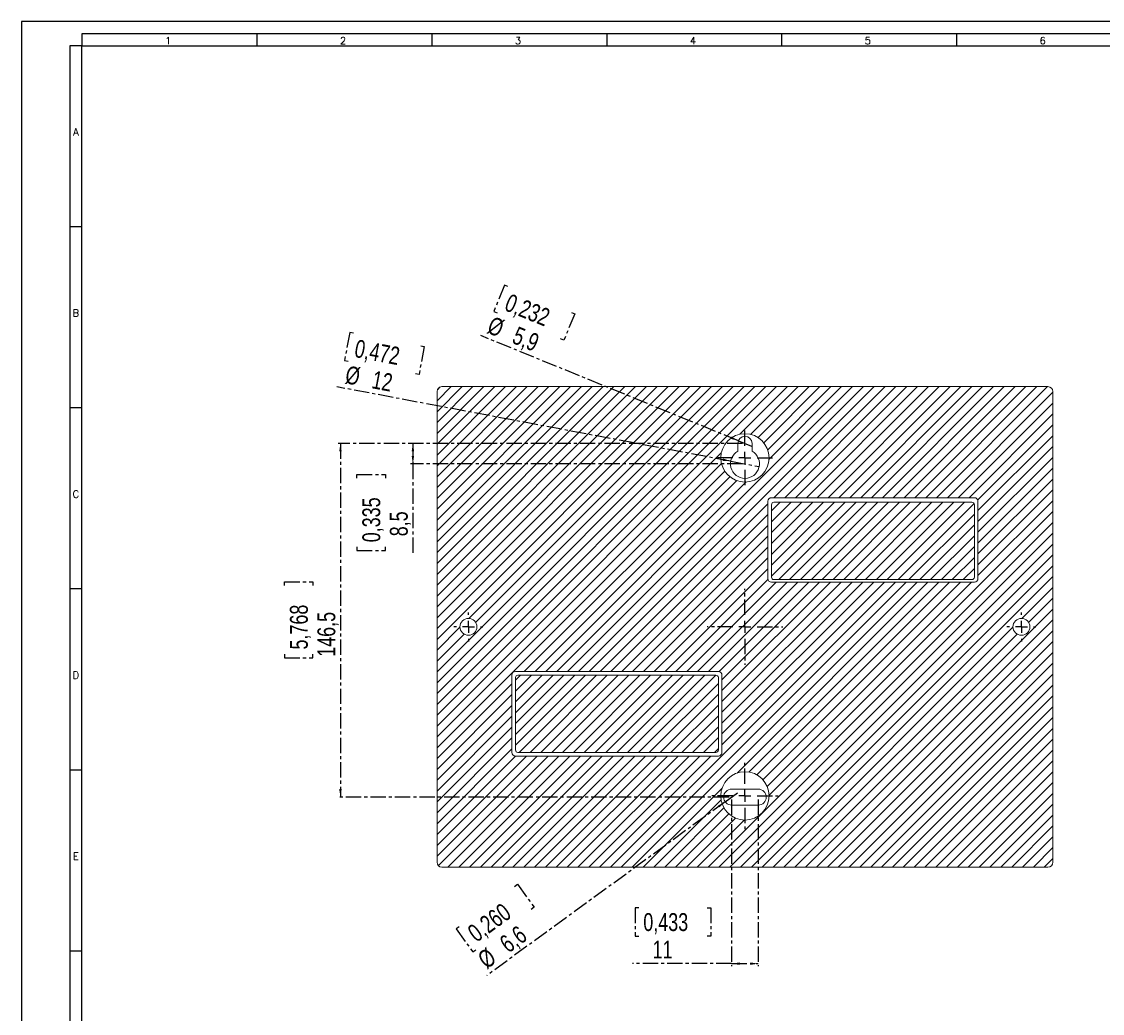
# Model space of a CAD drawing. Header units: millimetres. Extents: x 0 to 1189, y 0 to 841.
# Tile 2 of 7: x 0 to 448, y 430 to 841. Entities that reach past the tile are written whole.
import ezdxf

# ---------------------------------------------------------------- set-up
doc = ezdxf.new("R2010")
doc.units = ezdxf.units.MM
doc.linetypes.add('CENTER', pattern=[10.16, 6.35, -1.27, 1.27, -1.27])
doc.layers.add('CENTRO', color=7, linetype='CENTER')
doc.layers.add('FORMATO', color=7, linetype='Continuous')
doc.styles.add('SLDTEXTSTYLE0', font='ROMANS')
doc.styles.add('SLDTEXTSTYLE3', font='TXT', dxfattribs={"width": 0.75})
doc.dimstyles.new('SLDDIMSTYLE0', dxfattribs={"dimtxt": 7.408333, "dimasz": 3.302, "dimexe": 0, "dimexo": 0.0625, "dimgap": 1.852083, "dimtad": 1, "dimdec": 1, "dimrnd": 1e-09, "dimzin": 12, "dimdsep": 46, "dimtxsty": 'SLDTEXTSTYLE3', "dimsah": 1, "dimcen": 0.09, "dimadec": 0, "dimazin": 3, "dimtfac": 1, "dimtdec": 1, "dimtofl": 0, "dimtmove": 0, "dimatfit": 3, "dimfxl": 1, "dimfrac": 2, "dimtolj": 1, "dimtzin": 12, "dimarcsym": 0})
doc.dimstyles.new('SLDDIMSTYLE1', dxfattribs={"dimtxt": 7.408333, "dimasz": 3.302, "dimexe": 0, "dimexo": 0.0625, "dimgap": 1.852083, "dimtad": 1, "dimdec": 1, "dimrnd": 1e-09, "dimzin": 12, "dimdsep": 46, "dimtxsty": 'SLDTEXTSTYLE3', "dimblk1": 'NONE', "dimsah": 1, "dimcen": 0, "dimadec": 0, "dimazin": 3, "dimtfac": 1, "dimtdec": 1, "dimtmove": 0, "dimatfit": 3, "dimldrblk": 'NONE', "dimfxl": 1, "dimfrac": 2, "dimtolj": 1, "dimtzin": 12, "dimarcsym": 0})

# ---------------------------------------------------------------- blocks, each defined once
blk = doc.blocks.new('_D_3')
at = {"layer": 'CENTRO'}
for p, q in [((199.99, 731.85), (195.54, 720.96)), ((201.38, 731.29), (199.99, 731.85)), ((195.54, 720.96), (196.93, 720.39)), ((227.66, 720.56), (229.05, 719.99)), ((229.05, 719.99), (224.6, 709.1)), ((296.8, 667.43), (190.23, 710.93)), ((224.6, 709.1), (223.21, 709.66)), ((296.8, 667.43), (302.26, 665.2))]:
    blk.add_line(p, q, dxfattribs=at)
blk.add_solid([(296.8, 667.43), (293.93, 669.15), (293.55, 668.21)], dxfattribs=at)
at = {"layer": 'CENTRO', "char_height": 7.408, "attachment_point": 1, "rotation": 337.7953, "style": 'SLDTEXTSTYLE3'}
for s, insert in [('0,232', (202.28, 728.52, -44.71)), ('%%c', (195.09, 719.16, -44.71)), ('5,9', (205.44, 714.94, -44.71))]:
    blk.add_mtext(s, dxfattribs=dict(at, insert=insert))
blk = doc.blocks.new('_NONE')
blk = doc.blocks.new('_D_4')
at = {"layer": 'CENTRO'}
for p, q in [((135.92, 712.24), (133.73, 700.67)), ((137.39, 711.96), (135.92, 712.24)), ((166.76, 706.42), (164.57, 694.85)), ((165.28, 706.69), (166.76, 706.42)), ((133.73, 700.67), (135.21, 700.4)), ((164.57, 694.85), (163.1, 695.13)), ((293.64, 658.93), (130.52, 689.74)), ((293.64, 658.93), (305.43, 656.7))]:
    blk.add_line(p, q, dxfattribs=at)
blk.add_solid([(293.64, 658.93), (290.49, 660.04), (290.3, 659.04)], dxfattribs=at)
at = {"layer": 'CENTRO', "char_height": 7.408, "attachment_point": 1, "rotation": 349.3029, "style": 'SLDTEXTSTYLE3'}
for s, insert in [('0,472', (138.83, 709.43, -44.71)), ('%%c', (134.99, 698.57, -44.71)), ('12', (145.98, 696.5, -44.71))]:
    blk.add_mtext(s, dxfattribs=dict(at, insert=insert))
blk = doc.blocks.new('_D_5')
at = {"layer": 'CENTRO'}
for p, q in [((298.53, 666.31), (161.03, 666.31)), ((162.03, 666.31), (162.03, 657.81)), ((298.53, 657.81), (161.03, 657.81)), ((162.03, 657.81), (162.03, 620.84)), ((138.88, 651.85), (138.88, 653.35)), ((138.88, 653.35), (150.65, 653.35)), ((150.65, 653.35), (150.65, 651.85)), ((138.88, 623.47), (138.88, 621.97)), ((150.65, 621.97), (150.65, 623.47)), ((138.88, 621.97), (150.65, 621.97))]:
    blk.add_line(p, q, dxfattribs=at)
for points in [[(162.03, 666.31), (161.52, 663.01), (162.54, 663.01)], [(162.03, 657.81), (162.54, 661.11), (161.52, 661.11)]]:
    blk.add_solid(points, dxfattribs=at)
at = {"layer": 'CENTRO', "char_height": 7.408, "attachment_point": 1, "rotation": 90, "style": 'SLDTEXTSTYLE3'}
for s, insert in [('0,335', (141.1, 625.35, -44.71)), ('8,5', (152.48, 627.82, -44.71))]:
    blk.add_mtext(s, dxfattribs=dict(at, insert=insert))
blk = doc.blocks.new('_D_6')
at = {"layer": 'CENTRO'}
for p, q in [((298.53, 666.31), (131.03, 666.31)), ((132.03, 666.31), (132.03, 519.81)), ((108.88, 607.42), (108.88, 608.93)), ((108.88, 608.93), (120.65, 608.93)), ((120.65, 608.93), (120.65, 607.42)), ((108.88, 579.04), (108.88, 577.54)), ((108.88, 577.54), (120.65, 577.54)), ((120.65, 577.54), (120.65, 579.04)), ((293.03, 519.81), (131.03, 519.81))]:
    blk.add_line(p, q, dxfattribs=at)
for points in [[(132.03, 666.31), (131.52, 663.01), (132.54, 663.01)], [(132.03, 519.81), (132.54, 523.11), (131.52, 523.11)]]:
    blk.add_solid(points, dxfattribs=at)
at = {"layer": 'CENTRO', "char_height": 7.408, "attachment_point": 1, "rotation": 90, "style": 'SLDTEXTSTYLE3'}
for s, insert in [('5,768', (111.1, 580.92, -44.71)), ('146,5', (122.48, 577.91, -44.71))]:
    blk.add_mtext(s, dxfattribs=dict(at, insert=insert))
blk = doc.blocks.new('_D_7')
at = {"layer": 'CENTRO'}
for p, q in [((294.03, 518.81), (294.03, 449.81)), ((305.03, 518.81), (305.03, 449.81)), ((255.57, 473.96), (254.06, 473.96)), ((254.06, 473.96), (254.06, 462.19)), ((283.95, 473.96), (285.45, 473.96)), ((285.45, 473.96), (285.45, 462.19)), ((254.06, 462.19), (255.57, 462.19)), ((285.45, 462.19), (283.95, 462.19)), ((294.03, 450.81), (252.94, 450.81)), ((294.03, 450.81), (305.03, 450.81))]:
    blk.add_line(p, q, dxfattribs=at)
for points in [[(294.03, 450.81), (297.33, 450.3), (297.33, 451.32)], [(305.03, 450.81), (301.73, 451.32), (301.73, 450.3)]]:
    blk.add_solid(points, dxfattribs=at)
at = {"layer": 'CENTRO', "char_height": 7.408, "attachment_point": 1, "style": 'SLDTEXTSTYLE3'}
for s, insert in [('0,433', (257.44, 471.74, -44.71)), ('11', (261.28, 460.36, -44.71))]:
    blk.add_mtext(s, dxfattribs=dict(at, insert=insert))
blk = doc.blocks.new('_D_8')
at = {"layer": 'CENTRO'}
for p, q in [((291.36, 517.87), (296.7, 521.76)), ((291.36, 517.87), (192.62, 445.87)), ((204.08, 482.79), (205.29, 483.67)), ((205.29, 483.67), (212.23, 474.16)), ((212.23, 474.16), (211.02, 473.27)), ((181.15, 466.07), (179.93, 465.18)), ((179.93, 465.18), (186.87, 455.67)), ((186.87, 455.67), (188.08, 456.55))]:
    blk.add_line(p, q, dxfattribs=at)
blk.add_solid([(291.36, 517.87), (288.4, 516.33), (289, 515.51)], dxfattribs=at)
at = {"layer": 'CENTRO', "char_height": 7.408, "attachment_point": 1, "rotation": 36.0953, "style": 'SLDTEXTSTYLE3'}
for s, insert in [('0,260', (183.97, 465.38, -44.71)), ('6,6', (197.19, 460.93, -44.71)), ('%%c', (188.15, 454.34, -44.71))]:
    blk.add_mtext(s, dxfattribs=dict(at, insert=insert))
blk = doc.blocks.new('SW_CENTERMARKSYMBOL_1')
at = {"layer": 'CENTRO', "color": 0}
for p, q in [((0, 5), (0, 15.7)), ((-5, 0), (-15.7, 0)), ((0, 0), (-2.5, 0)), ((0, 0), (0, 2.5)), ((0, 0), (0, -2.5)), ((0, 0), (2.5, 0)), ((5, 0), (15.7, 0)), ((0, -5), (0, -15.7))]:
    blk.add_line(p, q, dxfattribs=at)
blk = doc.blocks.new('SW_CENTERMARKSYMBOL_2')
at = {"layer": 'CENTRO', "color": 0}
for p, q in [((0, 5), (0, 13.75)), ((-5, 0), (-13.75, 0)), ((0, 0), (-2.5, 0)), ((0, 0), (0, 2.5)), ((0, 0), (0, -2.5)), ((0, 0), (2.5, 0)), ((5, 0), (13.75, 0)), ((0, -5), (0, -13.75))]:
    blk.add_line(p, q, dxfattribs=at)
blk = doc.blocks.new('SW_CENTERMARKSYMBOL_3')
at = {"layer": 'CENTRO', "color": 0}
for p, q in [((0, 5), (0, 12.5)), ((-5, 0), (-12.5, 0)), ((0, 0), (-2.5, 0)), ((0, 0), (0, 2.5)), ((0, 0), (0, -2.5)), ((0, 0), (2.5, 0)), ((5, 0), (12.5, 0)), ((0, -5), (0, -12.5))]:
    blk.add_line(p, q, dxfattribs=at)
blk = doc.blocks.new('SW_CENTERMARKSYMBOL_4')
at = {"layer": 'CENTRO', "color": 0}
for p, q in [((0, 5), (0, 6)), ((-5, 0), (-6, 0)), ((0, 0), (-2.5, 0)), ((0, 0), (0, 2.5)), ((0, 0), (0, -2.5)), ((0, 0), (2.5, 0)), ((5, 0), (6, 0)), ((0, -5), (0, -6))]:
    blk.add_line(p, q, dxfattribs=at)
blk = doc.blocks.new('SW_CENTERMARKSYMBOL_5')
at = {"layer": 'CENTRO', "color": 0}
for p, q in [((0, 5), (0, 6)), ((-5, 0), (-6, 0)), ((0, 0), (-2.5, 0)), ((0, 0), (0, 2.5)), ((0, 0), (0, -2.5)), ((0, 0), (2.5, 0)), ((5, 0), (6, 0)), ((0, -5), (0, -6))]:
    blk.add_line(p, q, dxfattribs=at)

msp = doc.modelspace()

# ---------------------------------------------------------------- hatches: boundary and pattern name
at = {"linetype": 'Continuous', "lineweight": 0}
h = msp.add_hatch(dxfattribs=at)
h.set_pattern_fill('ANSI31', style=0)
edge = h.paths.add_edge_path(flags=0)
edge.add_line((427.03, 492.81), (427.03, 687.81))
edge.add_arc((425.03, 687.81), 2, 0, 90)
edge.add_line((425.03, 689.81), (174.03, 689.81))
edge.add_arc((174.03, 687.81), 2, 90, 180)
edge.add_line((172.03, 687.81), (172.03, 492.81))
edge.add_arc((174.03, 492.81), 2, 180, 270)
edge.add_line((174.03, 490.81), (425.03, 490.81))
edge.add_arc((425.03, 492.81), 2, 270, 360)
edge = h.paths.add_edge_path(flags=0)
edge.add_arc((204.53, 538.31), 1.5, 180, 270, ccw=False)
edge.add_line((203.03, 538.31), (203.03, 570.31))
edge.add_arc((204.53, 570.31), 1.5, 90, 180, ccw=False)
edge.add_line((204.53, 571.81), (288.53, 571.81))
edge.add_arc((288.53, 570.31), 1.5, 0, 90, ccw=False)
edge.add_line((290.03, 570.31), (290.03, 538.31))
edge.add_arc((288.53, 538.31), 1.5, 270, 360, ccw=False)
edge.add_line((288.53, 536.81), (204.53, 536.81))
edge = h.paths.add_edge_path(flags=0)
edge.add_arc((394.53, 642.31), 1.5, 0, 90, ccw=False)
edge.add_line((396.03, 642.31), (396.03, 610.31))
edge.add_arc((394.53, 610.31), 1.5, 270, 360, ccw=False)
edge.add_line((394.53, 608.81), (310.53, 608.81))
edge.add_arc((310.53, 610.31), 1.5, 180, 270, ccw=False)
edge.add_line((309.03, 610.31), (309.03, 642.31))
edge.add_arc((310.53, 642.31), 1.5, 90, 180, ccw=False)
edge.add_line((310.53, 643.81), (394.53, 643.81))
edge = h.paths.add_edge_path(flags=0)
edge.add_arc((299.53, 660.31), 10, 0, 360)
edge = h.paths.add_edge_path(flags=0)
edge.add_arc((299.53, 520.31), 10, 0, 360)
edge = h.paths.add_edge_path(flags=0)
edge.add_arc((414.03, 590.31), 3.5, 0, 360)
edge = h.paths.add_edge_path(flags=0)
edge.add_arc((185.03, 590.31), 3.5, 0, 360)
h = msp.add_hatch(dxfattribs=at)
h.set_pattern_fill('ANSI31', style=0)
edge = h.paths.add_edge_path(flags=0)
edge.add_line((393.53, 641.91), (311.53, 641.91))
edge.add_arc((311.53, 640.91), 1, 90, 180)
edge.add_line((310.53, 640.91), (310.53, 610.91))
edge.add_arc((311.53, 610.91), 1, 180, 270)
edge.add_line((311.53, 609.91), (393.53, 609.91))
edge.add_arc((393.53, 610.91), 1, 270, 360)
edge.add_line((394.53, 610.91), (394.53, 640.91))
edge.add_arc((393.53, 640.91), 1, 360, 450)
h = msp.add_hatch(dxfattribs=at)
h.set_pattern_fill('ANSI31', style=0)
edge = h.paths.add_edge_path(flags=0)
edge.add_line((287.53, 570.31), (205.53, 570.31))
edge.add_arc((205.53, 569.31), 1, 90, 180)
edge.add_line((204.53, 569.31), (204.53, 539.31))
edge.add_arc((205.53, 539.31), 1, 180, 270)
edge.add_line((205.53, 538.31), (287.53, 538.31))
edge.add_arc((287.53, 539.31), 1, 270, 360)
edge.add_line((288.53, 539.31), (288.53, 569.31))
edge.add_arc((287.53, 569.31), 1, 360, 450)

# ---------------------------------------------------------------- linework, layer by layer
at = {"color": 7, "linetype": 'Continuous', "lineweight": 15}
for p, q in [((174.03, 689.81), (425.03, 689.81)), ((172.03, 687.81), (172.03, 492.81)), ((427.03, 687.81), (427.03, 492.81)), ((296.58, 663.04), (296.58, 666.31)), ((302.48, 666.31), (302.48, 663.04)), ((309.03, 642.31), (309.03, 610.31)), ((394.53, 643.81), (310.53, 643.81)), ((310.53, 640.91), (310.53, 610.91)), ((393.53, 641.91), (311.53, 641.91)), ((394.53, 610.91), (394.53, 640.91)), ((396.03, 610.31), (396.03, 642.31)), ((310.53, 608.81), (394.53, 608.81)), ((311.53, 609.91), (393.53, 609.91)), ((203.03, 570.31), (203.03, 538.31)), ((288.53, 571.81), (204.53, 571.81)), ((204.53, 569.31), (204.53, 539.31)), ((287.53, 570.31), (205.53, 570.31)), ((288.53, 539.31), (288.53, 569.31)), ((290.03, 538.31), (290.03, 570.31)), ((205.53, 538.31), (287.53, 538.31)), ((204.53, 536.81), (288.53, 536.81)), ((294.03, 523.11), (305.03, 523.11)), ((305.03, 516.51), (294.03, 516.51)), ((425.03, 490.81), (174.03, 490.81))]:
    msp.add_line(p, q, dxfattribs=at)
for centre, radius in [((299.53, 660.31), 10), ((185.03, 590.31), 3.5), ((414.03, 590.31), 3.5), ((299.53, 520.31), 10)]:
    msp.add_circle(centre, radius, dxfattribs=at)
for centre, radius, start, end in [((174.03, 687.81), 2, 90, 180), ((425.03, 687.81), 2, 0, 90), ((299.53, 666.31), 2.95, 0, 180), ((299.53, 657.81), 6, 119.4502, 60.5498), ((310.53, 642.31), 1.5, 90, 180), ((311.53, 640.91), 1, 90, 180), ((393.53, 640.91), 1, 360, 90), ((394.53, 642.31), 1.5, 0, 90), ((310.53, 610.31), 1.5, 180, 270), ((311.53, 610.91), 1, 180, 270), ((393.53, 610.91), 1, 270, 0), ((394.53, 610.31), 1.5, 270, 360), ((204.53, 570.31), 1.5, 90, 180), ((205.53, 569.31), 1, 90, 180), ((287.53, 569.31), 1, 360, 90), ((288.53, 570.31), 1.5, 0, 90), ((204.53, 538.31), 1.5, 180, 270), ((205.53, 539.31), 1, 180, 270), ((287.53, 539.31), 1, 270, 0), ((288.53, 538.31), 1.5, 270, 360), ((294.03, 519.81), 3.3, 90, 270), ((305.03, 519.81), 3.3, 270, 90), ((174.03, 492.81), 2, 180, 270), ((425.03, 492.81), 2, 270, 0)]:
    msp.add_arc(centre, radius, start, end, dxfattribs=at)
at = {"layer": 'FORMATO'}
for p, q in [((1189, 841), (0, 841)), ((0, 841), (0, 0)), ((1184, 836), (25, 836)), ((25, 836), (25, 831)), ((97.43, 836), (97.43, 831)), ((169.86, 836), (169.86, 831)), ((242.29, 836), (242.29, 831)), ((314.72, 836), (314.72, 831)), ((387.15, 836), (387.15, 831)), ((20, 831), (20, 5)), ((25, 831), (20, 831)), ((25, 5), (25, 831)), ((25, 831), (1184, 831)), ((25, 756), (20, 756)), ((25, 681), (20, 681)), ((25, 606), (20, 606)), ((25, 531), (20, 531)), ((25, 456), (20, 456))]:
    msp.add_line(p, q, dxfattribs=at)

# ---------------------------------------------------------------- block references
at = {"layer": 'CENTRO'}
for name, p in [('SW_CENTERMARKSYMBOL_3', (299.53, 660.31)), ('SW_CENTERMARKSYMBOL_1', (299.53, 590.31)), ('SW_CENTERMARKSYMBOL_5', (185.03, 590.31)), ('SW_CENTERMARKSYMBOL_4', (414.03, 590.31)), ('SW_CENTERMARKSYMBOL_2', (299.53, 520.31))]:
    msp.add_blockref(name, p, dxfattribs=at)

# ---------------------------------------------------------------- texts
at = {"layer": 'FORMATO', "char_height": 3, "attachment_point": 2, "style": 'SLDTEXTSTYLE0'}
for s, insert in [('1', (60.7, 834.6)), ('2', (133.13, 834.6)), ('3', (205.56, 834.6)), ('4', (277.99, 834.6)), ('5', (350.42, 834.6)), ('6', (422.85, 834.6)), ('A', (22.48, 796.8)), ('B', (22.5, 721.8)), ('C', (22.5, 646.8)), ('D', (22.5, 571.8)), ('E', (22.51, 496.8))]:
    msp.add_mtext(s, dxfattribs=dict(at, insert=insert))

# ---------------------------------------------------------------- dimensions: what is measured, and where the dimension line sits
at = {"layer": 'CENTRO'}
for p1, p2, picture, middle in [((302.26, 665.2), (296.8, 667.43), '_D_3', (205.12, 704.85)), ((305.43, 656.7), (293.64, 658.93), '_D_4', (146.57, 686.71)), ((296.7, 521.76), (291.36, 517.87), '_D_8', (205.65, 455.38))]:
    dim = msp.add_diameter_dim_2p(p1=p1, p2=p2, dimstyle='SLDDIMSTYLE1', dxfattribs=at)
    dim.commit()
    dim.dimension.update_dxf_attribs({"geometry": picture, "text_midpoint": middle, "dimtype": 163})
for base, p2, picture, middle in [((132.03, 519.81), (294.03, 519.81), '_D_6', (132.03, 593.23)), ((162.03, 657.81), (299.53, 657.81), '_D_5', (162.03, 637.66))]:
    dim = msp.add_linear_dim(base=base, p1=(299.53, 666.31), p2=p2, angle=90, dimstyle='SLDDIMSTYLE0', dxfattribs=at)
    dim.commit()
    dim.dimension.update_dxf_attribs({"geometry": picture, "text_midpoint": middle, "dimtype": 160})
dim = msp.add_linear_dim(base=(305.03, 450.81), p1=(294.03, 519.81), p2=(305.03, 519.81), dimstyle='SLDDIMSTYLE0', dxfattribs=at)
dim.commit()
dim.dimension.update_dxf_attribs({"geometry": '_D_7', "text_midpoint": (269.76, 450.81), "dimtype": 160})

doc.saveas('drawing.dxf')
